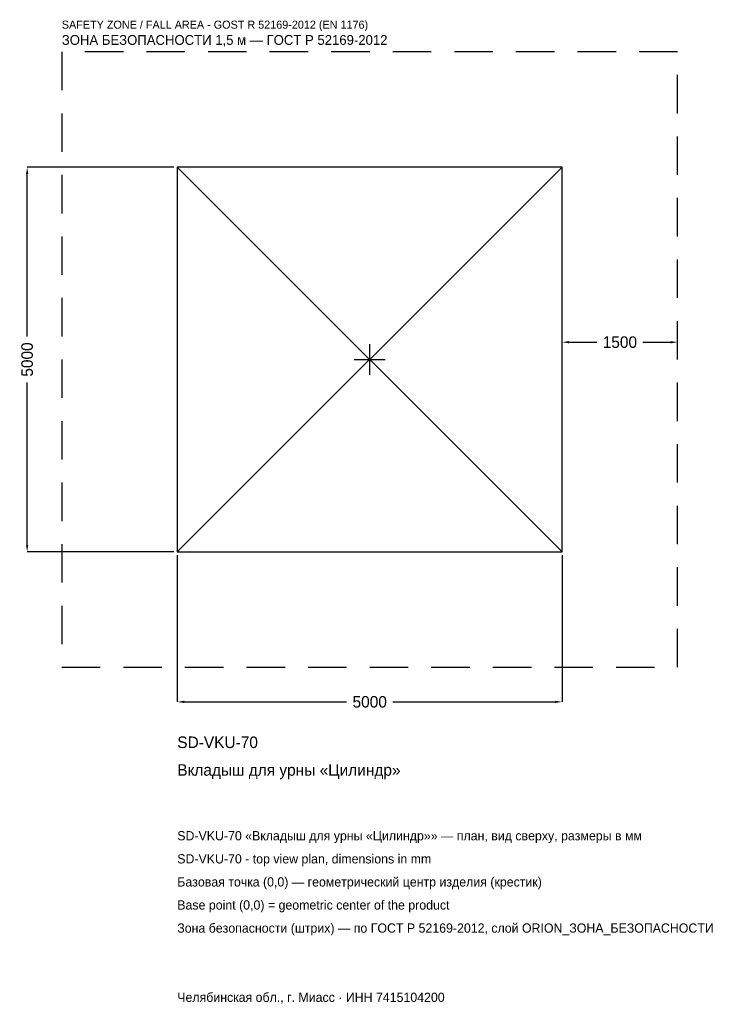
# Model space of a CAD drawing. Header units: metres. Extents: x -4547 to 4568, y -8381 to 4417.
import ezdxf

# ---------------------------------------------------------------- set-up
doc = ezdxf.new("R2010")
doc.units = ezdxf.units.M
doc.linetypes.add('DASHED', pattern=[800, 500, -300])
for name, color, linetype in [('ЗСК_ДАННЫЕ', 3, 'Continuous'), ('ЗСК_ЗОНА_БЕЗОПАСНОСТИ', 1, 'Continuous'), ('ЗСК_КОНТУР', 7, 'Continuous'), ('ЗСК_РАЗМЕРЫ', 8, 'Continuous')]:
    doc.layers.add(name, color=color, linetype=linetype)
doc.dimstyles.new('ORION', dxfattribs={"dimtxt": 150, "dimasz": 90, "dimexe": 1.25, "dimexo": 45, "dimtad": 1, "dimdec": 0, "dimcen": 2.5, "dimazin": 3, "dimtfac": 1, "dimtmove": 0, "dimatfit": 3})

# ---------------------------------------------------------------- blocks, each defined once
blk = doc.blocks.new('_CLOSEDFILLED')
at = {"color": 0, "linetype": 'BYBLOCK'}
blk.add_solid([(-1, 0.16), (0, 0), (-1, -0.16)], dxfattribs=at)
blk = doc.blocks.new('*D1')
for p, q in [((-2500, -2545), (-2500, -4450)), ((2500, -2545), (2500, -4450)), ((-2410, -4450), (-300, -4450)), ((300, -4450), (2410, -4450))]:
    blk.add_line(p, q)
at = {"layer": 'Defpoints'}
for p in [(-2500, -2500), (2500, -2500), (-2500, -4450)]:
    blk.add_point(p, dxfattribs=at)
at = {"layer": 'ЗСК_РАЗМЕРЫ', "xscale": 90, "yscale": 90, "rotation": 180}
blk.add_blockref('_CLOSEDFILLED', (-2500, -4450), dxfattribs=at)
at = {"layer": 'ЗСК_РАЗМЕРЫ', "xscale": 90, "yscale": 90}
blk.add_blockref('_CLOSEDFILLED', (2500, -4450), dxfattribs=at)
at = {"layer": 'ЗСК_РАЗМЕРЫ', "insert": (0, -4450), "char_height": 150, "attachment_point": 5}
blk.add_mtext('5000', dxfattribs=at)
blk = doc.blocks.new('*D2')
for p, q in [((-2545, 2500), (-4450, 2500)), ((-4450, 300), (-4450, 2410)), ((-4450, -2410), (-4450, -300)), ((-2545, -2500), (-4450, -2500))]:
    blk.add_line(p, q)
at = {"layer": 'Defpoints'}
for p in [(-2500, 2500), (-4450, -2500), (-2500, -2500)]:
    blk.add_point(p, dxfattribs=at)
at = {"layer": 'ЗСК_РАЗМЕРЫ', "xscale": 90, "yscale": 90}
for p, rotation in [((-4450, 2500), 90), ((-4450, -2500), 270)]:
    blk.add_blockref('_CLOSEDFILLED', p, dxfattribs=dict(at, rotation=rotation))
at = {"layer": 'ЗСК_РАЗМЕРЫ', "insert": (-4450, 0), "char_height": 150, "attachment_point": 5, "rotation": 90}
blk.add_mtext('5000', dxfattribs=at)
blk = doc.blocks.new('*D3')
for p, q in [((2500, 45), (2500, 225)), ((2590, 225), (2950, 225)), ((3550, 225), (3910, 225)), ((4000, 45), (4000, 225))]:
    blk.add_line(p, q)
at = {"layer": 'Defpoints'}
for p in [(2500, 225), (2500, 0), (4000, 0)]:
    blk.add_point(p, dxfattribs=at)
at = {"layer": 'ЗСК_РАЗМЕРЫ', "xscale": 90, "yscale": 90, "rotation": 180}
blk.add_blockref('_CLOSEDFILLED', (2500, 225), dxfattribs=at)
at = {"layer": 'ЗСК_РАЗМЕРЫ', "xscale": 90, "yscale": 90}
blk.add_blockref('_CLOSEDFILLED', (4000, 225), dxfattribs=at)
at = {"layer": 'ЗСК_РАЗМЕРЫ', "insert": (3250, 225), "char_height": 150, "attachment_point": 5}
blk.add_mtext('1500', dxfattribs=at)
blk = doc.blocks.new('ОРИОН SD-VKU-70 Вкладыш для урны Цилиндр')
at = {"layer": 'ЗСК_ЗОНА_БЕЗОПАСНОСТИ', "linetype": 'DASHED'}
blk.add_lwpolyline([(-4000, -4000), (4000, -4000), (4000, 4000), (-4000, 4000)], close=True, dxfattribs=at)
at = {"layer": 'ЗСК_КОНТУР'}
for p, q in [((-2500, -2500), (2500, 2500)), ((-2500, 2500), (2500, -2500))]:
    blk.add_line(p, q, dxfattribs=at)
blk.add_lwpolyline([(-2500, -2500), (2500, -2500), (2500, 2500), (-2500, 2500)], close=True, dxfattribs=at)
at = {"layer": 'ЗСК_РАЗМЕРЫ'}
for p, q in [((0, -200), (0, 200)), ((-200, 0), (200, 0))]:
    blk.add_line(p, q, dxfattribs=at)
at = {"layer": 'ЗСК_ДАННЫЕ'}
for tag, p in [('АРТИКУЛ', (-2500, -5050)), ('НАИМЕНОВАНИЕ', (-2500, -5410))]:
    blk.add_attdef(tag, p, '', height=150, dxfattribs=at)
at = {"layer": 'ЗСК_ДАННЫЕ', "flags": 1}
for tag, p in [('ПРОИЗВОДИТЕЛЬ', (-2500, -5770)), ('ТЕЛЕФОН', (-2500, -6130)), ('САЙТ', (-2500, -6850)), ('АДРЕС', (-2500, -7210)), ('РЕКВИЗИТЫ', (-2500, -7570)), ('ГАБАРИТЫ', (-2500, -7930)), ('ЗОНА_БЕЗОПАСНОСТИ', (-2500, -8290))]:
    blk.add_attdef(tag, p, '', height=150, dxfattribs=at)
at = {"layer": 'ЗСК_ЗОНА_БЕЗОПАСНОСТИ', "color": 1}
for s, height, p in [('SAFETY ZONE / FALL AREA - GOST R 52169-2012 (EN 1176)', 105, (-4000, 4300)), ('ЗОНА БЕЗОПАСНОСТИ 1,5 м — ГОСТ Р 52169-2012', 127.5, (-4000, 4090))]:
    blk.add_text(s, height=height, dxfattribs=at).set_placement(p)
at = {"layer": 'ЗСК_РАЗМЕРЫ'}
dim = blk.add_linear_dim(base=(-4450, -2500), p1=(-2500, -2500), p2=(-2500, 2500), angle=90, dimstyle='ORION', dxfattribs=at)
dim.commit()
dim.dimension.update_dxf_attribs({"geometry": '*D2', "text_midpoint": (-4450, 0)})
for base, p1, p2, picture, middle in [((2500, 225), (2500, 0), (4000, 0), '*D3', (3250, 225)), ((-2500, -4450), (-2500, -2500), (2500, -2500), '*D1', (0, -4450))]:
    dim = blk.add_linear_dim(base=base, p1=p1, p2=p2, dimstyle='ORION', dxfattribs=at)
    dim.commit()
    dim.dimension.update_dxf_attribs({"geometry": picture, "text_midpoint": middle})

msp = doc.modelspace()

# ---------------------------------------------------------------- block references
msp.add_blockref('ОРИОН SD-VKU-70 Вкладыш для урны Цилиндр', (0, 0)).add_auto_attribs({'АРТИКУЛ': 'SD-VKU-70', 'НАИМЕНОВАНИЕ': 'Вкладыш для урны «Цилиндр»'})

# ---------------------------------------------------------------- texts
at = {"layer": 'ЗСК_ДАННЫЕ', "color": 3}
for s, p in [('SD-VKU-70 «Вкладыш для урны «Цилиндр»» — план, вид сверху, размеры в мм', (-2500, -6250)), ('SD-VKU-70 - top view plan, dimensions in mm', (-2500, -6550)), ('Челябинская обл., г. Миасс · ИНН 7415104200', (-2500, -8350))]:
    msp.add_text(s, height=120, dxfattribs=at).set_placement(p)
at = {"layer": 'ЗСК_ДАННЫЕ', "color": 7}
for s, p in [('Базовая точка (0,0) — геометрический центр изделия (крестик)', (-2500, -6850)), ('Base point (0,0) = geometric center of the product', (-2500, -7150))]:
    msp.add_text(s, height=120, dxfattribs=at).set_placement(p)
at = {"layer": 'ЗСК_ДАННЫЕ', "color": 1}
msp.add_text('Зона безопасности (штрих) — по ГОСТ Р 52169-2012, слой ORION_ЗОНА_БЕЗОПАСНОСТИ', height=120, dxfattribs=at).set_placement((-2500, -7450))

doc.saveas('drawing.dxf')
